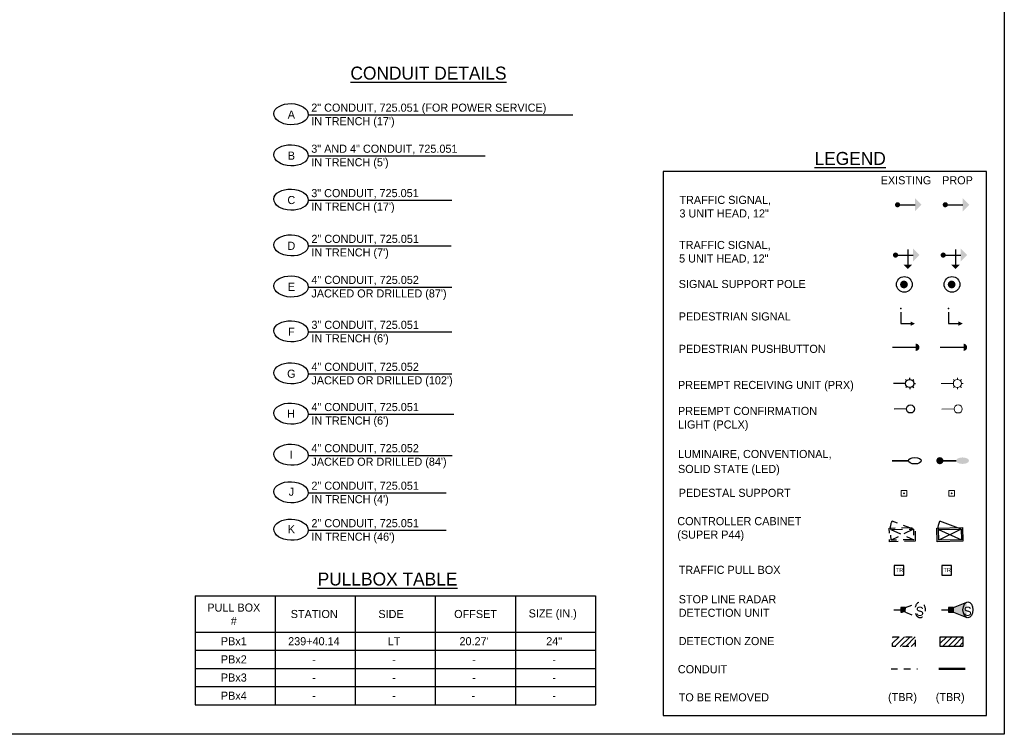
# Model space of a CAD drawing. Header units: feet. Extents: x -492 to 175132, y -198 to 327853.
# Tile 2 of 25: x 47 to 63, y -138 to -127. Entities that reach past the tile are written whole.
import ezdxf
from ezdxf.enums import TextEntityAlignment as Align

# ---------------------------------------------------------------- set-up
doc = ezdxf.new("R2010")
doc.units = ezdxf.units.FT
doc.header["$MEASUREMENT"] = 0
for name, pattern in [('conduitpr', [0]), ('OhDOT_USTN2', [0.11, 0.069, -0.041]), ('OhDOT_USTN3', [0.22, 0.165, -0.055]), ('OhDOT_USTN5', [0.11, 0.055, -0.055])]:
    doc.linetypes.add(name, pattern=pattern)
doc.layers.add('COLUMNS', color=6, linetype='Continuous', plot=False)
for name, color, linetype in [('LT_P_Luminaires', 2, 'Continuous'), ('LT_X_Luminaires', 2, 'Continuous'), ('SG_P_Detection', 24, 'Continuous'), ('SG_P_Heads', 2, 'Continuous'), ('SG_P_Poles', 4, 'Continuous'), ('SG_P_PullBox', 1, 'Continuous'), ('SG_X_Conduit', 232, 'OhDOT_USTN5'), ('SG_X_Controllers', 230, 'OhDOT_USTN3'), ('SG_X_Detection', 24, 'OhDOT_USTN2'), ('SG_X_Heads', 230, 'Continuous'), ('SG_X_Poles', 230, 'Continuous'), ('SG_X_PullBox', 230, 'Continuous'), ('SH_Data', 7, 'Continuous'), ('ST_Details', 4, 'Continuous'), ('TEXT-DED', 10, 'Continuous')]:
    doc.layers.add(name, color=color, linetype=linetype)
doc.layers.add('SG_P_Heads (Construction)', color=2, linetype='Continuous', lineweight=13)
doc.styles.add('Slanted-Normal', font='font31.shx', dxfattribs={"height": 0.14})
doc.styles.add('Slanted-Normal LS 0.50', font='ISO_FONTRIGHT.shx', dxfattribs={"height": 0.14})
doc.styles.get("Standard").update_dxf_attribs({"font": 'font31.shx'})

# ---------------------------------------------------------------- blocks, each defined once
blk = doc.blocks.new('SPEDP')
at = {"layer": 'SG_P_Poles', "linetype": 'Continuous', "lineweight": 0}
h = blk.add_hatch(color=7, dxfattribs=at)
edge = h.paths.add_edge_path()
edge.add_arc((0, 0), 0.015, 0, 360)
at = {"layer": 'SG_P_Poles', "color": 7, "linetype": 'Continuous', "lineweight": 13, "flags": 128}
blk.add_lwpolyline([(-0.045, -0.045), (0.045, -0.045), (0.045, 0.045), (-0.045, 0.045), (-0.045, -0.045)], close=True, dxfattribs=at)
blk = doc.blocks.new('SG_DET_SB_RADARP')
at = {"layer": 'SG_P_Detection'}
h = blk.add_hatch(color=256, dxfattribs=at)
edge = h.paths.add_edge_path()
edge.add_line((0.243, 0.12), (0.037, 0.037))
edge.add_line((0.037, 0.037), (0.037, -0.038))
edge.add_line((0.037, -0.038), (0.243, -0.12))
edge.add_ellipse((0.262, 0), major_axis=(0, -0.124), ratio=0.621318, start_angle=194.0157, end_angle=345.9652, ccw=False)
for p, q in [((-0.144, 0), (-0.038, 0)), ((0.037, 0.037), (0.243, 0.12)), ((0.037, -0.038), (0.243, -0.12))]:
    blk.add_line(p, q, dxfattribs=at)
at = {"layer": 'SG_P_Detection', "flags": 128}
blk.add_lwpolyline([(-0.038, 0.037), (-0.038, -0.038), (0.037, -0.038), (0.037, 0.037), (-0.038, 0.037)], close=True, dxfattribs=at)
at = {"layer": 'SG_P_Detection'}
blk.add_ellipse((0.262, 0), major_axis=(0, -0.124), ratio=0.621318, dxfattribs=at)
at = {"layer": 'SG_P_Detection', "extrusion": (0, 0, -1)}
blk.add_solid([(0.037, 0.037), (0.037, -0.038), (-0.038, 0.037), (-0.038, -0.038)], dxfattribs=at)
at = {"layer": 'SG_P_Detection', "insert": (0.257, -0.023), "char_height": 0.14, "attachment_point": 5, "line_spacing_factor": 0.6, "style": 'Slanted-Normal LS 0.50'}
blk.add_mtext('\\FISO_FONTLEFT;S', dxfattribs=at)
blk = doc.blocks.new('SHSWP')
at = {"layer": 'ST_Details'}
h = blk.add_hatch(color=1, dxfattribs=at)
edge = h.paths.add_edge_path()
edge.add_arc((0, 0), 0.04, 0, 360)
at = {"layer": 'ST_Details', "color": 1}
blk.add_line((0.04, 0), (0.27, 0), dxfattribs=at)
at = {"layer": 'ST_Details', "color": 1, "extrusion": (0, 0, -1)}
blk.add_solid([(-0.27, 0.1), (-0.37, 0), (-0.27, -0.1)], dxfattribs=at)
blk = doc.blocks.new('SHSW5P')
at = {"layer": 'ST_Details'}
h = blk.add_hatch(color=1, dxfattribs=at)
edge = h.paths.add_edge_path()
edge.add_arc((0, 0), 0.04, 0, 360)
at = {"layer": 'ST_Details', "color": 1}
for p, q in [((0.04, 0), (0.27, 0)), ((0.189, 0.086), (0.189, -0.149))]:
    blk.add_line(p, q, dxfattribs=at)
at = {"layer": 'ST_Details', "color": 1, "extrusion": (0, 0, -1)}
for points in [[(-0.27, 0.1), (-0.37, 0), (-0.27, -0.1)], [(-0.255, -0.149), (-0.188, -0.216), (-0.121, -0.149)]]:
    blk.add_solid(points, dxfattribs=at)
blk = doc.blocks.new('PEDPBP')
at = {"layer": 'ST_Details'}
blk.add_hatch(color=1, dxfattribs=at).paths.add_polyline_path([(0.18, 0.028), (0.18, -0.028, 0.999997)])
at = {"layer": 'ST_Details', "color": 1}
blk.add_line((0, 0), (0.18, 0), dxfattribs=at)
blk = doc.blocks.new('PED1P')
at = {"layer": 'SG_P_Heads (Construction)', "color": 2, "linetype": 'Continuous', "lineweight": 30}
blk.add_point((0, 0), dxfattribs=at)
at = {"layer": 'ST_Details', "color": 1, "flags": 128}
blk.add_lwpolyline([(0.06, 0), (0.235, 0), (0.235, -0.15)], dxfattribs=at)
at = {"layer": 'ST_Details', "color": 1, "extrusion": (0, 0, -1)}
blk.add_solid([(-0.27, -0.15), (-0.2, -0.15), (-0.235, -0.22)], dxfattribs=at)
blk = doc.blocks.new('CSMP')
at = {"layer": 'LT_P_Luminaires', "linetype": 'Continuous', "lineweight": 0}
h = blk.add_hatch(color=1, dxfattribs=at)
edge = h.paths.add_edge_path()
edge.add_arc((0, 0), 0.055, 0, 360)
at = {"layer": 'LT_P_Luminaires', "lineweight": 35}
h = blk.add_hatch(color=1, dxfattribs=at)
edge = h.paths.add_edge_path()
edge.add_ellipse((0.35, 0), major_axis=(0.1, 0), ratio=0.5, start_angle=0, end_angle=360)
at = {"layer": 'LT_P_Luminaires', "color": 1, "lineweight": 35}
blk.add_line((0, 0), (0.25, 0), dxfattribs=at)
blk = doc.blocks.new('*U1097')
at = {"layer": 'SG_P_Heads (Construction)', "flags": 128}
for points in [[(1.5, 0.01), (0, 0)], [(1.64, 0.36), (1.5, 0.5)], [(2, 0.51), (2, 0.71)], [(2.35, 0.36), (2.49, 0.51)], [(2.5, 0.01), (2.7, 0.01)], [(1.65, -0.35), (1.51, -0.49)], [(2, -0.49), (2, -0.69)], [(2.36, -0.34), (2.5, -0.48)]]:
    blk.add_lwpolyline(points, dxfattribs=at)
at = {"layer": 'SG_P_Heads (Construction)'}
blk.add_circle((2, 0.01), 0.5, dxfattribs=at)
blk = doc.blocks.new('TPB_24 IN')
at = {"layer": 'SG_P_PullBox'}
blk.add_lwpolyline([(1.5, 1.5), (-1.5, 1.5), (-1.5, -1.5), (1.5, -1.5)], close=True, dxfattribs=at)
at = {"layer": 'SG_P_PullBox', "insert": (-1.02, 0.73), "char_height": 1.25, "attachment_point": 1}
blk.add_mtext_dynamic_manual_height_columns('TR', width=2.5032, gutter_width=12.5, heights=[0], dxfattribs=at)

msp = doc.modelspace()

# ---------------------------------------------------------------- hatches: boundary and pattern name
at = {"layer": 'SG_X_Detection'}
h = msp.add_hatch(dxfattribs=at)
h.set_pattern_fill('HATCH', color=256, style=0, pattern_type=2)
h.set_pattern_definition([(45, (61.05414, -136.565754), (-0.042426, 0.042426), [])])
h.paths.add_polyline_path([(60.78785, -136.56334), (61.13785, -136.56334), (61.13785, -136.71334), (60.78785, -136.71334)])
at = {"layer": 'SG_X_Heads'}
h = msp.add_hatch(color=256, dxfattribs=at)
edge = h.paths.add_edge_path()
edge.add_arc((60.86473, -129.90163), 0.04, 0, 360)
h = msp.add_hatch(color=256, dxfattribs=at)
edge = h.paths.add_edge_path()
edge.add_arc((60.83305, -130.67769), 0.04, 0, 360)
msp.add_hatch(color=256, dxfattribs=at).paths.add_polyline_path([(61.14583, -132.04422), (61.14583, -132.15622, 0.99999663)])
at = {"layer": 'SG_X_Poles'}
h = msp.add_hatch(color=256, dxfattribs=at)
edge = h.paths.add_edge_path()
edge.add_arc((60.96285, -131.13147), 0.06, 0, 360)
at = {"layer": 'SG_X_Poles', "lineweight": 0}
h = msp.add_hatch(color=256, dxfattribs=at)
edge = h.paths.add_edge_path()
edge.add_arc((60.96285, -134.35212), 0.015, 0, 360)
at = {"layer": 'TEXT-DED'}
h = msp.add_hatch(color=256, dxfattribs=at)
edge = h.paths.add_edge_path()
edge.add_arc((61.69848, -131.13147), 0.06, 0, 360)
h = msp.add_hatch(dxfattribs=at)
h.set_pattern_fill('HATCH', color=256, style=0, pattern_type=2)
h.set_pattern_definition([(45, (61.78977, -136.565754), (-0.042426, 0.042426), [])])
h.paths.add_polyline_path([(61.52348, -136.56334), (61.87348, -136.56334), (61.87348, -136.71334), (61.52348, -136.71334)])

# ---------------------------------------------------------------- linework, layer by layer
at = {"layer": 'COLUMNS', "color": 4}
msp.add_lwpolyline([(32.13569, -138.06895), (32.13569, -117.31895), (62.51069, -117.31895), (62.51069, -138.06895)], close=True, dxfattribs=at)
at = {"layer": 'LT_X_Luminaires', "lineweight": 35}
msp.add_line((60.78074, -133.84895), (61.03074, -133.84895), dxfattribs=at)
at = {"layer": 'LT_X_Luminaires'}
msp.add_ellipse((61.13071, -133.84894), major_axis=(0.1, 0), ratio=0.5, dxfattribs=at)
at = {"layer": 'SG_P_Heads (Construction)', "flags": 128}
msp.add_lwpolyline([(61.73613, -133.05116), (61.54863, -133.05202)], dxfattribs=at)
at = {"layer": 'SG_P_Heads (Construction)'}
msp.add_circle((61.79862, -133.05087), 0.0625, dxfattribs=at)
at = {"layer": 'SG_P_Poles', "flags": 128}
msp.add_lwpolyline([(61.49586, -134.91095, -0.17609904), (61.51757, -134.78201)], format="xyb", dxfattribs=at)
for points in [[(61.84577, -134.90356), (61.51757, -134.78201)], [(61.49586, -134.91095), (61.84924, -135.0679)], [(61.84577, -134.90356), (61.49934, -135.07529)]]:
    msp.add_lwpolyline(points, dxfattribs=at)
for points in [[(61.87265, -135.09033), (61.4769, -135.0987), (61.47246, -134.88852), (61.8682, -134.88015)], [(61.84924, -135.0679), (61.49934, -135.07529), (61.49586, -134.91095), (61.84577, -134.90356)]]:
    msp.add_lwpolyline(points, close=True, dxfattribs=at)
at = {"layer": 'SG_X_Conduit', "flags": 128}
msp.add_lwpolyline([(60.76302, -137.05896), (61.17242, -137.05896)], dxfattribs=at)
at = {"layer": 'SG_X_Controllers', "flags": 128}
msp.add_lwpolyline([(60.76023, -134.91095, -0.17609904), (60.78194, -134.78201)], format="xyb", dxfattribs=at)
for points in [[(61.11014, -134.90356), (60.78194, -134.78201)], [(60.76023, -134.91095), (61.11361, -135.0679)], [(61.11014, -134.90356), (60.76371, -135.07529)]]:
    msp.add_lwpolyline(points, dxfattribs=at)
for points in [[(61.13702, -135.09033), (60.74127, -135.0987), (60.73683, -134.88852), (61.13257, -134.88015)], [(61.11361, -135.0679), (60.76371, -135.07529), (60.76023, -134.91095), (61.11014, -134.90356)]]:
    msp.add_lwpolyline(points, close=True, dxfattribs=at)
at = {"layer": 'SG_X_Detection'}
for p, q in [((60.98902, -136.11227), (61.19413, -136.02997)), ((60.8086, -136.14963), (60.91429, -136.14963)), ((60.98902, -136.187), (61.19399, -136.26957))]:
    msp.add_line(p, q, dxfattribs=at)
at = {"layer": 'SG_X_Detection', "flags": 128}
for points in [[(60.91429, -136.11227), (60.91429, -136.187), (60.98902, -136.187), (60.98902, -136.11227), (60.91429, -136.11227)], [(60.78785, -136.56334), (61.13785, -136.56334), (61.13785, -136.71334), (60.78785, -136.71334), (60.78785, -136.56334)]]:
    msp.add_lwpolyline(points, close=True, dxfattribs=at)
at = {"layer": 'SG_X_Detection'}
msp.add_ellipse((61.21266, -136.14979), major_axis=(-0.00006, -0.12348), ratio=0.62131844, dxfattribs=at)
at = {"layer": 'SG_X_Detection', "extrusion": (0, 0, -1)}
msp.add_solid([(-60.91429, -136.11227), (-60.91429, -136.187), (-60.98902, -136.11227), (-60.98902, -136.187)], dxfattribs=at)
at = {"layer": 'SG_X_Heads'}
for p, q in [((60.90473, -129.90163), (61.13473, -129.90163)), ((61.0223, -130.59186), (61.0223, -130.82686)), ((60.87305, -130.67769), (61.10305, -130.67769)), ((60.78583, -132.10022), (61.14583, -132.10022))]:
    msp.add_line(p, q, dxfattribs=at)
at = {"layer": 'SG_X_Heads', "extrusion": (0, 0, -1), "flags": 128}
msp.add_lwpolyline([(-60.9145, -131.56016), (-60.9145, -131.73516), (-61.0645, -131.73516)], dxfattribs=at)
at = {"layer": 'SG_X_Heads', "flags": 128}
for points in [[(61.05104, -132.59651), (61.05092, -132.57151)], [(60.98883, -132.65929), (60.80133, -132.66015)], [(61.00693, -132.61502), (60.98917, -132.59742)], [(61.00733, -132.7034), (60.98974, -132.72116)], [(61.05161, -132.72151), (61.05173, -132.74651)], [(61.09532, -132.61461), (61.11291, -132.59685)], [(61.09572, -132.703), (61.11348, -132.72059)], [(61.11382, -132.65872), (61.13882, -132.6586)], [(61.00049, -133.05116), (60.813, -133.05202)]]:
    msp.add_lwpolyline(points, dxfattribs=at)
at = {"layer": 'SG_X_Heads'}
for centre in [(61.05132, -132.65901), (61.06299, -133.05087)]:
    msp.add_circle(centre, 0.0625, dxfattribs=at)
at = {"layer": 'SG_X_Heads', "lineweight": 30, "extrusion": (0, 0, -1)}
msp.add_point((60.9145, -131.50016), dxfattribs=at)
at = {"layer": 'SG_X_Heads', "extrusion": (0, 0, -1)}
for points in [[(-61.13456, -129.80171), (-61.23456, -129.90171), (-61.13456, -130.00171)], [(-61.10255, -130.57736), (-61.20255, -130.67736), (-61.10255, -130.77736)], [(-61.08789, -130.82652), (-61.02122, -130.89319), (-60.95455, -130.82652)]]:
    msp.add_solid(points, dxfattribs=at)
at = {"layer": 'SG_X_Heads'}
msp.add_solid([(61.0645, -131.77016), (61.0645, -131.70016), (61.1345, -131.73516)], dxfattribs=at)
at = {"layer": 'SG_X_Poles', "lineweight": 13, "flags": 128}
msp.add_lwpolyline([(60.91785, -134.39712), (61.00785, -134.39712), (61.00785, -134.30712), (60.91785, -134.30712), (60.91785, -134.39712)], close=True, dxfattribs=at)
at = {"layer": 'SG_X_Poles'}
msp.add_circle((60.968, -131.13022), 0.12143, dxfattribs=at)
at = {"layer": 'SG_X_PullBox'}
msp.add_lwpolyline([(60.96288, -135.46535), (60.81288, -135.46531), (60.81283, -135.61531), (60.96283, -135.61535)], close=True, dxfattribs=at)
at = {"layer": 'SH_Data'}
for p, q in [((50.02733, -135.9334), (56.20381, -135.9334)), ((50.02733, -135.9334), (50.02733, -137.6134)), ((51.26263, -135.9334), (51.26263, -137.6134)), ((52.49792, -135.9334), (52.49792, -137.6134)), ((53.73322, -135.9334), (53.73322, -137.6134)), ((54.96851, -135.9334), (54.96851, -137.6134)), ((56.20381, -135.9334), (56.20381, -137.6134)), ((50.02733, -136.4934), (56.20381, -136.4934)), ((50.02733, -136.7734), (56.20381, -136.7734)), ((50.02733, -137.0534), (56.20381, -137.0534)), ((50.02733, -137.3334), (56.20381, -137.3334)), ((50.02733, -137.6134), (56.20381, -137.6134))]:
    msp.add_line(p, q, dxfattribs=at)
at = {"layer": 'SH_Data', "flags": 128}
msp.add_lwpolyline([(62.23628, -129.38855), (57.24662, -129.38855), (57.24662, -137.78086), (62.23628, -137.78086)], close=True, dxfattribs=at)
at = {"layer": 'TEXT-DED', "flags": 128}
for points in [[(51.77416, -128.51435), (55.85354, -128.51435)], [(51.77416, -129.14784), (54.50138, -129.14784)], [(51.77416, -129.83211), (53.98701, -129.83211)], [(51.77422, -130.53507), (53.98112, -130.53778)], [(51.77416, -131.17102), (53.98701, -131.17102)], [(51.77416, -131.86338), (53.98701, -131.86338)], [(51.77416, -132.5113), (53.98701, -132.5113)], [(51.77416, -133.13183), (54.0203, -133.13183)], [(51.77416, -133.76652), (53.99571, -133.76652)], [(51.7742, -134.34332), (53.90161, -134.34474)], [(51.7742, -134.92155), (53.90161, -134.92297)]]:
    msp.add_lwpolyline(points, dxfattribs=at)
msp.add_lwpolyline([(61.52348, -136.56334), (61.87348, -136.56334), (61.87348, -136.71334), (61.52348, -136.71334), (61.52348, -136.56334)], close=True, dxfattribs=at)
at = {"layer": 'TEXT-DED', "color": 3, "linetype": 'conduitpr', "true_color": 0x00ff00, "const_width": 0.04, "flags": 128}
msp.add_lwpolyline([(61.49865, -137.05896), (61.90805, -137.05896)], dxfattribs=at)
at = {"layer": 'TEXT-DED'}
msp.add_circle((61.70363, -131.13022), 0.12143, dxfattribs=at)
for centre in [(51.50851, -128.5053), (51.50851, -129.13879), (51.50851, -129.82307), (51.50851, -130.52929), (51.50851, -131.16197), (51.50851, -131.85433), (51.50851, -132.50225), (51.50851, -133.12278), (51.50851, -133.75747), (51.50851, -134.3357), (51.50851, -134.91392)]:
    msp.add_ellipse(centre, major_axis=(0.26565, -0.00905), ratio=0.6122366, dxfattribs=at)

# ---------------------------------------------------------------- block references
at = {"layer": 'SG_P_Detection'}
msp.add_blockref('SG_DET_SB_RADARP', (61.6878, -136.14963), dxfattribs=at)
at = {"layer": 'SG_P_Heads', "color": 2, "linetype": 'Continuous', "lineweight": 0}
msp.add_blockref('SHSWP', (61.60036, -129.90163), dxfattribs=at)
at = {"layer": 'SG_P_Heads', "color": 2, "linetype": 'Continuous', "lineweight": 13}
msp.add_blockref('SHSW5P', (61.56869, -130.67769), dxfattribs=at)
at = {"layer": 'SG_P_Heads', "color": 2, "linetype": 'Continuous', "lineweight": 30, "extrusion": (0, 0, -1), "rotation": 270}
msp.add_blockref('PED1P', (-61.65013, -131.50016), dxfattribs=at)
at = {"layer": 'SG_P_Heads', "color": 2, "linetype": 'Continuous', "lineweight": 30, "xscale": 2, "yscale": 2, "zscale": 2}
msp.add_blockref('PEDPBP', (61.52146, -132.10022), dxfattribs=at)
at = {"layer": 'SG_P_Heads (Construction)', "xscale": 0.125, "yscale": 0.125, "zscale": 0.125}
msp.add_blockref('*U1097', (61.53696, -132.66015), dxfattribs=at)
at = {"layer": 'SG_P_PullBox', "xscale": 0.05, "yscale": 0.05, "zscale": 0.05}
msp.add_blockref('TPB_24 IN', (61.62348, -135.54033), dxfattribs=at)
at = {"layer": 'ST_Details', "color": 1}
msp.add_blockref('CSMP', (61.51637, -133.84895), dxfattribs=at)
at = {"layer": 'TEXT-DED'}
msp.add_blockref('SPEDP', (61.69848, -134.35212), dxfattribs=at)

# ---------------------------------------------------------------- texts
at = {"layer": 'SG_X_Detection', "insert": (61.20726, -136.17303), "char_height": 0.1394958, "attachment_point": 5, "line_spacing_factor": 0.6, "style": 'Slanted-Normal LS 0.50'}
msp.add_mtext('\\FISO_FONTLEFT;S', dxfattribs=at)
at = {"layer": 'SG_X_PullBox', "insert": (60.8371, -135.50407), "char_height": 0.0625, "attachment_point": 1}
msp.add_mtext_dynamic_manual_height_columns('TR', width=0.1251617, gutter_width=0.625, heights=[0], dxfattribs=at)
at = {"layer": 'TEXT-DED', "style": 'Slanted-Normal'}
for s, p in [('A', (51.51351, -128.51093)), ('B', (51.51351, -129.14442)), ('C', (51.51351, -129.82869)), ('D', (51.51351, -130.53492)), ('E', (51.51351, -131.1676)), ('F', (51.51351, -131.85996)), ('G', (51.51351, -132.50788)), ('H', (51.50851, -133.12278)), ('I', (51.50851, -133.75747)), ('J', (51.51351, -134.32713)), ('K', (51.51351, -134.90535)), ('STATION', (51.8665, -136.2134)), ('SIDE', (53.05072, -136.2134)), ('OFFSET', (54.35479, -136.2134)), ('SIZE (IN.)', (55.54513, -136.2042)), ('PBx1', (50.62614, -136.6334)), ('239+40.14', (51.86143, -136.6334)), ('LT', (53.09673, -136.6334)), ("20.27'", (54.33202, -136.6334)), ('24"', (55.56732, -136.6334)), ('PBx2', (50.62614, -136.9134)), ('-', (51.86143, -136.9134)), ('-', (53.09673, -136.9134)), ('-', (54.33202, -136.9134)), ('-', (55.56732, -136.9134)), ('PBx3', (50.62614, -137.1934)), ('-', (51.86143, -137.1934)), ('-', (53.09673, -137.1934)), ('-', (54.33202, -137.1934)), ('-', (55.56732, -137.1934)), ('PBx4', (50.62614, -137.4734)), ('-', (51.86143, -137.4734)), ('-', (53.09673, -137.4734)), ('-', (54.32105, -137.4734)), ('-', (55.56732, -137.4734))]:
    msp.add_text(s, height=0.125, dxfattribs=at).set_placement(p, align=Align.MIDDLE_CENTER)
for s, height, p in [('%%uLEGEND%%U', 0.2, (59.58272, -129.08762)), ('EXISTING', 0.125, (60.6038, -129.46152)), ('PROP', 0.125, (61.55182, -129.46152)), ('SIGNAL SUPPORT POLE', 0.125, (57.48851, -131.06147)), ('PEDESTRIAN SIGNAL', 0.125, (57.48851, -131.56147)), ('PEDESTRIAN PUSHBUTTON', 0.125, (57.48851, -132.06147)), ('LUMINAIRE, CONVENTIONAL,', 0.125, (57.47713, -133.68316)), ('SOLID STATE (LED)', 0.125, (57.47713, -133.91387)), ('PEDESTAL SUPPORT', 0.125, (57.48851, -134.28212)), ('TRAFFIC PULL BOX ', 0.125, (57.48851, -135.47033)), ('%%uPULLBOX TABLE%%U', 0.2, (51.91919, -135.57398))]:
    msp.add_text(s, height=height, dxfattribs=at).set_placement(p, align=Align.TOP_LEFT)
at = {"layer": 'TEXT-DED', "attachment_point": 1, "style": 'Slanted-Normal'}
for s, insert, char_height, width in [('{\\LCONDUIT DETAILS}', (52.42478, -127.77121), 0.2, 4.4138422), ('TRAFFIC SIGNAL,\\P3 UNIT HEAD, 12"', (57.50008, -129.76454), 0.125, 4.4138422), ('TRAFFIC SIGNAL,\\P5 UNIT HEAD, 12"', (57.49424, -130.45972), 0.125, 4.4138422), ('\\pxt10.08;PREEMPT RECEIVING UNIT (PRX)', (57.47713, -132.61865), 0.125, 3.2613797), ('\\pxt10.08;PREEMPT CONFIRMATION\\PLIGHT (PCLX)', (57.47713, -133.01935), 0.125, 2.7711859), ('CONTROLLER CABINET \\P(SUPER P44)', (57.46665, -134.7186), 0.125, 4.4138422), ('STOP LINE RADAR\\PDETECTION UNIT', (57.48851, -135.92369), 0.125, 4.4138422), ('\\pxqc;PULL BOX\\P#', (50.1671, -136.05193), 0.125, 0.9174237), ('\\pt1.26;DETECTION ZONE', (57.48851, -136.56834), 0.125, 4.4138422), ('CONDUIT', (57.47493, -137.00303), 0.125, 4.4138422), ('\\pxt10.08;TO BE REMOVED', (57.48851, -137.43615), 0.125, 4.4138422), ('\\pxt10.08;(TBR)', (60.71762, -137.43159), 0.125, 4.4138422), ('\\pxt10.08;(TBR)', (61.45326, -137.43159), 0.125, 4.4138422)]:
    msp.add_mtext(s, dxfattribs=dict(at, insert=insert, char_height=char_height, width=width))
at = {"layer": 'TEXT-DED', "char_height": 0.125, "attachment_point": 1, "style": 'Slanted-Normal'}
for s, insert in [(' 2" CONDUIT, 725.051 (FOR POWER SERVICE)\\P IN TRENCH (17\')', (51.77416, -128.34155)), (' 3" AND 4" CONDUIT, 725.051\\P IN TRENCH (5\')', (51.77416, -128.97504)), (' 3" CONDUIT, 725.051\\P IN TRENCH (17\')', (51.77416, -129.65932)), (' 2" CONDUIT, 725.051\\P IN TRENCH (7\')', (51.77677, -130.36554)), (' 4" CONDUIT, 725.052\\P JACKED OR DRILLED (87\')', (51.77677, -130.99822)), (' 3" CONDUIT, 725.051\\P IN TRENCH (6\')', (51.77677, -131.69059)), (' 4" CONDUIT, 725.052\\P JACKED OR DRILLED (102\')', (51.77677, -132.3385)), (' 4" CONDUIT, 725.051\\P IN TRENCH (6\')', (51.77677, -132.95903)), (' 4" CONDUIT, 725.052\\P JACKED OR DRILLED (84\')', (51.77677, -133.59372)), (' 2" CONDUIT, 725.051\\P IN TRENCH (4\')', (51.77677, -134.17195)), (' 2" CONDUIT, 725.051\\P IN TRENCH (46\')', (51.77677, -134.75017))]:
    msp.add_mtext_dynamic_manual_height_columns(s, width=4.4138422, gutter_width=12.5, heights=[0], dxfattribs=dict(at, insert=insert))

doc.saveas('drawing.dxf')
